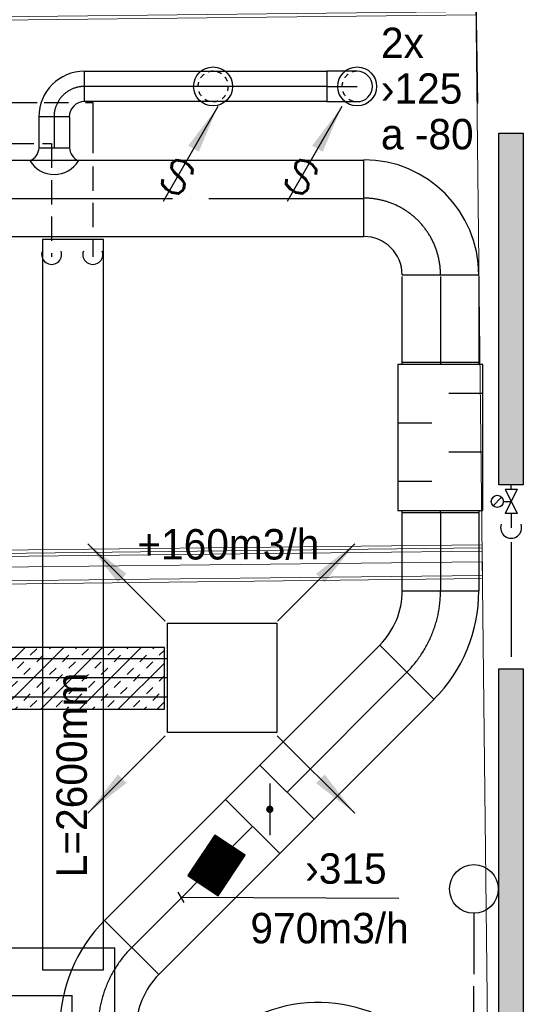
# Model space of a CAD drawing. Header units: millimetres. Extents: x 0 to 83130, y 0 to 53088.
# Tile 53 of 105: x 12658 to 14728, y 31260 to 35306. Entities that reach past the tile are written whole.
import ezdxf
from ezdxf.enums import TextEntityAlignment as Align

# ---------------------------------------------------------------- set-up
doc = ezdxf.new("R2010")
doc.units = ezdxf.units.MM
doc.header["$LTSCALE"] = 50
doc.header["$MEASUREMENT"] = 0
doc.header["$PDMODE"] = 1
for name, pattern in [('2V-CENT', [23, 20, -1.5, 0, -1.5]), ('DASHED_2', [3, 2, -1]), ('V-GOMD', [0.8, 0.4, -0.4]), ('V-KU', [2, 1, 1]), ('V-OV', [6, 5, -1]), ('V-V', [2, 1, 1])]:
    doc.linetypes.add(name, pattern=pattern)
doc.layers.get('0').update_dxf_attribs({"linetype": 'CONTINUOUS'})
doc.layers.add('20604A200D001$0$A-WALL', color=7, linetype='CONTINUOUS', lineweight=13)
for name, color, linetype in [('V060-', 3, 'CONTINUOUS'), ('V061-', 1, 'CONTINUOUS'), ('V070-', 3, 'CONTINUOUS'), ('V071-', 1, 'CONTINUOUS'), ('V090-', 2, 'CONTINUOUS'), ('V100-', 6, 'CONTINUOUS'), ('V110', 1, 'CONTINUOUS'), ('V110-', 6, 'CONTINUOUS'), ('V111', 3, 'CONTINUOUS'), ('xref', 7, 'CONTINUOUS')]:
    doc.layers.add(name, color=color, linetype=linetype)
doc.styles.add('FISO', font='fiso')
doc.styles.add('ISO', font='ISO')
doc.styles.add('SIMPLEX', font='SIMPLEX')

# ---------------------------------------------------------------- blocks, each defined once
blk = doc.blocks.new('CBOJ90_PB', base_point=(86107, 31352))
at = {"color": 0, "linetype": 'ByBlock'}
blk.add_arc((86106, 31353), 1, 270, 360, dxfattribs=at)
blk = doc.blocks.new('KBOJ90_PB', base_point=(86107, 31352))
at = {"color": 0, "linetype": 'ByBlock'}
for p, q in [((86106.5, 31353), (86107.5, 31353)), ((86106, 31352.5), (86106, 31351.5))]:
    blk.add_line(p, q, dxfattribs=at)
for radius in [1.5, 0.5]:
    blk.add_arc((86106, 31353), radius, 270, 360, dxfattribs=at)
blk = doc.blocks.new('3BOJ90_PB', base_point=(86107, 31352))
for p in [(86107, 31353), (86106, 31352)]:
    blk.add_point(p)
at = {"color": 1, "linetype": '2V-CENT'}
blk.add_blockref('CBOJ90_PB', (86107, 31352), dxfattribs=at)
at = {"color": 0, "linetype": 'ByBlock'}
blk.add_blockref('KBOJ90_PB', (86107, 31352), dxfattribs=at)
at = {"style": 'ISO', "flags": 3}
blk.add_attdef('0', (86107, 31352), '', height=1, dxfattribs=at)
blk = doc.blocks.new('BC')
at = {"color": 0}
blk.add_circle((0, 0), 0.5, dxfattribs=at)
blk = doc.blocks.new('V420', base_point=(455, 404.5))
blk.add_line((455, 404.5), (464, 404.5))
blk.add_solid([(455, 404.5), (459, 405), (459, 404)])
blk = doc.blocks.new('V422', base_point=(16230, 22585))
blk.add_blockref('V420', (16230, 22585))
at = {"style": 'SIMPLEX'}
blk.add_text('s', height=4, rotation=90, dxfattribs=at).set_placement((16238, 22585), align=Align.CENTER)
blk = doc.blocks.new('CBOJ45_P', base_point=(16236.061, 22619.837))
at = {"color": 0, "linetype": 'ByBlock'}
blk.add_arc((16235.44, 22621.337, 0.686), 1.5, 270, 315, dxfattribs=at)
blk = doc.blocks.new('KBOJ45_P', base_point=(16236.061, 22619.837))
at = {"color": 0, "linetype": 'ByBlock'}
for p, q in [((16236.147, 22620.63), (16236.854, 22619.923)), ((16235.44, 22619.337, 0.686), (16235.44, 22620.337, 0.686))]:
    blk.add_line(p, q, dxfattribs=at)
for radius in [1, 2]:
    blk.add_arc((16235.44, 22621.337, 0.686), radius, 270, 315, dxfattribs=at)
blk = doc.blocks.new('3BOJ45_P', base_point=(16236.061, 22619.837))
for p in [(16236.501, 22620.276), (16235.44, 22619.837)]:
    blk.add_point(p)
at = {"color": 0, "linetype": 'ByBlock'}
blk.add_blockref('KBOJ45_P', (16236.061, 22619.837), dxfattribs=at)
at = {"color": 1, "linetype": '2V-CENT'}
blk.add_blockref('CBOJ45_P', (16236.061, 22619.837), dxfattribs=at)
at = {"style": 'ISO', "flags": 3}
blk.add_attdef('0', (16236.061, 22619.837), '', height=1, dxfattribs=at)
blk = doc.blocks.new('CBOJ90_NB', base_point=(86107.402, 31352.24))
at = {"color": 0, "linetype": 'ByBlock'}
blk.add_line((86106.402, 31352.24), (86107.402, 31352.24), dxfattribs=at)
blk = doc.blocks.new('CIRC_P', base_point=(16254, 22587))
blk.add_circle((16254, 22587), 0.5)
blk = doc.blocks.new('V421', base_point=(455.5, 404.5))
at = {"rotation": 180}
blk.add_blockref('V420', (464.5, 404.5), dxfattribs=at)
blk = doc.blocks.new('TAK_P', base_point=(16247.5, 22586.5))
for p, q in [((16248, 22587), (16247, 22587)), ((16247, 22587), (16247, 22586)), ((16248, 22586), (16248, 22587)), ((16247, 22586), (16248, 22586))]:
    blk.add_line(p, q)
blk = doc.blocks.new('KSP_P', base_point=(16239.5, 22597.5))
at = {"color": 0, "linetype": 'ByBlock'}
for p, q in [((16240, 22598), (16239, 22598)), ((16239, 22598), (16239, 22597)), ((16240, 22597), (16240, 22598)), ((16239, 22597), (16240, 22597))]:
    blk.add_line(p, q, dxfattribs=at)
blk = doc.blocks.new('2SP_P', base_point=(16239.5, 22597.5))
for p in [(16239, 22597.5), (16240, 22597.5)]:
    blk.add_point(p)
at = {"color": 0, "linetype": 'ByBlock'}
blk.add_blockref('KSP_P', (16239.5, 22597.5), dxfattribs=at)
at = {"style": 'SIMPLEX', "flags": 3}
blk.add_attdef('0', (16239.5, 22597.5), '', height=1, dxfattribs=at)
blk = doc.blocks.new('SPJALL', base_point=(16229, 22594))
at = {"color": 1}
blk.add_line((16228.625, 22593.625), (16229.375, 22594.375), dxfattribs=at)
at = {"color": 1, "const_width": 0.075}
blk.add_lwpolyline([(16229, 22594.0375, -1), (16229, 22593.9625, -1), (16229, 22594.0375, -1)], format="xyb", dxfattribs=at)
blk = doc.blocks.new('LD_P')
for p, q in [((-0.5, 0.5), (-0.5, -0.5)), ((0.5, 0.5), (-0.5, 0.5)), ((0.5, -0.5), (0.5, 0.5)), ((-0.5, -0.5), (0.5, -0.5))]:
    blk.add_line(p, q)
at = {"color": 1}
for p, q in [((-0.3, 0.5), (-0.3, 0.1)), ((0.1, 0.5), (0.1, 0.1)), ((-0.1, -0.5), (-0.1, -0.1)), ((0.3, -0.5), (0.3, -0.1))]:
    blk.add_line(p, q, dxfattribs=at)
blk = doc.blocks.new('C3A', base_point=(16246, 22590.5))
at = {"color": 0, "linetype": 'ByBlock'}
blk.add_line((16247, 22590.5), (16246, 22590.5), dxfattribs=at)
blk = doc.blocks.new('K3A', base_point=(16246, 22590.5))
at = {"color": 0, "linetype": 'ByBlock'}
for p, q in [((16246, 22591), (16247, 22591)), ((16247, 22591), (16247, 22590)), ((16247, 22590), (16246, 22590))]:
    blk.add_line(p, q, dxfattribs=at)
blk = doc.blocks.new('33A', base_point=(16246, 22590.5))
blk.add_point((16247, 22590.5))
at = {"color": 0, "linetype": 'ByBlock'}
blk.add_blockref('K3A', (16246, 22590.5), dxfattribs=at)
at = {"color": 1, "linetype": '2V-CENT'}
blk.add_blockref('C3A', (16246, 22590.5), dxfattribs=at)
at = {"style": 'SIMPLEX', "flags": 3}
blk.add_attdef('0', (16246, 22590.5), '', height=1, dxfattribs=at)
blk = doc.blocks.new('*X154')
at = {"color": 0}
for p, q in [((11686.5, 32528.4), (11884.6, 32726.6)), ((11686.5, 32687.5), (11725.5, 32726.6)), ((11746.8, 32694.8), (11773.3, 32721.4)), ((11773.3, 32668.3), (11799.8, 32694.8)), ((11793.5, 32476.3), (12031.5, 32714.4)), ((11826.4, 32721.4), (11831.6, 32726.6)), ((11879.4, 32668.3), (11905.9, 32694.8)), ((11932.4, 32721.4), (11937.6, 32726.6)), ((11958.9, 32694.8), (11985.5, 32721.4)), ((12156.7, 32521.3), (12361.9, 32726.6)), ((12156.7, 32680.4), (12202.8, 32726.6)), ((12197.6, 32668.3), (12224.1, 32694.8)), ((12250.6, 32721.4), (12255.8, 32726.6)), ((12267.7, 32473.3), (12521, 32726.6)), ((12277.1, 32694.8), (12303.7, 32721.4)), ((12383.2, 32694.8), (12409.7, 32721.4)), ((12409.7, 32668.3), (12436.2, 32694.8)), ((12426.8, 32473.3), (12680.1, 32726.6)), ((12462.8, 32721.4), (12468, 32726.6)), ((12515.8, 32668.3), (12542.3, 32694.8)), ((12568.8, 32721.4), (12574, 32726.6)), ((12585.9, 32473.3), (12839.2, 32726.6)), ((12595.3, 32694.8), (12621.9, 32721.4)), ((12701.4, 32694.8), (12727.9, 32721.4)), ((12727.9, 32668.3), (12754.4, 32694.8)), ((12745, 32473.3), (12998.3, 32726.6)), ((12781, 32721.4), (12786.2, 32726.6)), ((12834, 32668.3), (12860.5, 32694.8)), ((12887, 32721.4), (12892.2, 32726.6)), ((12904.1, 32473.3), (13157.4, 32726.6)), ((12913.5, 32694.8), (12940.1, 32721.4)), ((13019.6, 32694.8), (13046.1, 32721.4)), ((13046.1, 32668.3), (13072.6, 32694.8)), ((13099.2, 32721.4), (13104.4, 32726.6)), ((13152.2, 32668.3), (13178.7, 32694.8)), ((13205.2, 32721.4), (13210.4, 32726.6)), ((13231.7, 32694.8), (13252.8, 32715.9)), ((11693.8, 32641.8), (11720.3, 32668.3)), ((11905.9, 32641.8), (11932.4, 32668.3)), ((12012, 32641.8), (12031.5, 32661.3)), ((12224.1, 32641.8), (12250.6, 32668.3)), ((12330.2, 32641.8), (12356.7, 32668.3)), ((12542.3, 32641.8), (12568.8, 32668.3)), ((12648.4, 32641.8), (12674.9, 32668.3)), ((12860.5, 32641.8), (12887, 32668.3)), ((12966.6, 32641.8), (12993.1, 32668.3)), ((13063.2, 32473.3), (13252.8, 32662.9)), ((13178.7, 32641.8), (13205.2, 32668.3)), ((11720.3, 32615.3), (11746.8, 32641.8)), ((11826.4, 32615.3), (11852.9, 32641.8)), ((11852.9, 32588.8), (11879.4, 32615.3)), ((11958.9, 32588.8), (11985.5, 32615.3)), ((12156.7, 32627.4), (12171.1, 32641.8)), ((12171.1, 32588.8), (12197.6, 32615.3)), ((12277.1, 32588.8), (12303.7, 32615.3)), ((12356.7, 32615.3), (12383.2, 32641.8)), ((12462.8, 32615.3), (12489.3, 32641.8)), ((12489.3, 32588.8), (12515.8, 32615.3)), ((12595.3, 32588.8), (12621.9, 32615.3)), ((12674.9, 32615.3), (12701.4, 32641.8)), ((12781, 32615.3), (12807.5, 32641.8)), ((12807.5, 32588.8), (12834, 32615.3)), ((12913.5, 32588.8), (12940.1, 32615.3)), ((12993.1, 32615.3), (13019.6, 32641.8)), ((13099.2, 32615.3), (13125.7, 32641.8)), ((13125.7, 32588.8), (13152.2, 32615.3)), ((13231.7, 32588.8), (13252.8, 32609.8)), ((11686.5, 32581.5), (11693.8, 32588.8)), ((11773.3, 32562.3), (11799.8, 32588.8)), ((11985.5, 32562.3), (12012, 32588.8)), ((12303.7, 32562.3), (12330.2, 32588.8)), ((12409.7, 32562.3), (12436.2, 32588.8)), ((12621.9, 32562.3), (12648.4, 32588.8)), ((12727.9, 32562.3), (12754.4, 32588.8)), ((12940.1, 32562.3), (12966.6, 32588.8)), ((13046.1, 32562.3), (13072.6, 32588.8)), ((11720.3, 32509.2), (11746.8, 32535.8)), ((11799.8, 32535.8), (11826.4, 32562.3)), ((11905.9, 32535.8), (11932.4, 32562.3)), ((11932.4, 32509.2), (11958.9, 32535.8)), ((11952.6, 32476.3), (12031.5, 32555.3)), ((12224.1, 32535.8), (12250.6, 32562.3)), ((12250.6, 32509.2), (12277.1, 32535.8)), ((12356.7, 32509.2), (12383.2, 32535.8)), ((12436.2, 32535.8), (12462.8, 32562.3)), ((12542.3, 32535.8), (12568.8, 32562.3)), ((12568.8, 32509.2), (12595.3, 32535.8)), ((12674.9, 32509.2), (12701.4, 32535.8)), ((12754.4, 32535.8), (12781, 32562.3)), ((12860.5, 32535.8), (12887, 32562.3)), ((12887, 32509.2), (12913.5, 32535.8)), ((12993.1, 32509.2), (13019.6, 32535.8)), ((13072.6, 32535.8), (13099.2, 32562.3)), ((13178.7, 32535.8), (13205.2, 32562.3)), ((13205.2, 32509.2), (13231.7, 32535.8)), ((11746.8, 32482.7), (11773.3, 32509.2)), ((11852.9, 32482.7), (11879.4, 32509.2)), ((12171.1, 32482.7), (12197.6, 32509.2)), ((12383.2, 32482.7), (12409.7, 32509.2)), ((12489.3, 32482.7), (12515.8, 32509.2)), ((12701.4, 32482.7), (12727.9, 32509.2)), ((12807.5, 32482.7), (12834, 32509.2)), ((13019.6, 32482.7), (13046.1, 32509.2)), ((13125.7, 32482.7), (13152.2, 32509.2)), ((13222.3, 32473.3), (13252.8, 32503.8)), ((11687.4, 32476.3), (11693.8, 32482.7)), ((11899.5, 32476.3), (11905.9, 32482.7)), ((12005.6, 32476.3), (12012, 32482.7)), ((12214.7, 32473.3), (12224.1, 32482.7)), ((12320.8, 32473.3), (12330.2, 32482.7)), ((12532.9, 32473.3), (12542.3, 32482.7)), ((12638.9, 32473.3), (12648.4, 32482.7)), ((12851.1, 32473.3), (12860.5, 32482.7)), ((12957.1, 32473.3), (12966.6, 32482.7)), ((13169.3, 32473.3), (13178.7, 32482.7))]:
    blk.add_line(p, q, dxfattribs=at)
blk = doc.blocks.new('*X123')
at = {"color": 0}
for p, q in [((52042.3, 22944.8), (52338.1, 23240.6)), ((52042.3, 22953.7), (52329.2, 23240.6)), ((52042.3, 22962.5), (52320.4, 23240.6)), ((52042.3, 22971.4), (52311.6, 23240.6)), ((52042.3, 22980.2), (52302.7, 23240.6)), ((52042.3, 22989), (52293.9, 23240.6)), ((52042.3, 22997.9), (52285, 23240.6)), ((52042.3, 23006.7), (52276.2, 23240.6)), ((52042.3, 23015.6), (52267.4, 23240.6)), ((52042.3, 23024.4), (52258.5, 23240.6)), ((52042.3, 23033.2), (52249.7, 23240.6)), ((52042.3, 23042.1), (52240.8, 23240.6)), ((52042.3, 23050.9), (52232, 23240.6)), ((52042.3, 23059.7), (52223.2, 23240.6)), ((52042.3, 23068.6), (52214.3, 23240.6)), ((52042.3, 23077.4), (52205.5, 23240.6)), ((52042.3, 23086.3), (52196.7, 23240.6)), ((52042.3, 23095.1), (52187.8, 23240.6)), ((52042.3, 23103.9), (52179, 23240.6)), ((52042.3, 23112.8), (52170.1, 23240.6)), ((52042.3, 23121.6), (52161.3, 23240.6)), ((52042.3, 23130.5), (52152.5, 23240.6)), ((52042.3, 23139.3), (52143.6, 23240.6)), ((52042.3, 23148.1), (52134.8, 23240.6)), ((52042.3, 23157), (52125.9, 23240.6)), ((52042.3, 23165.8), (52117.1, 23240.6)), ((52042.3, 23174.7), (52108.3, 23240.6)), ((52042.3, 23183.5), (52099.4, 23240.6)), ((52042.3, 23192.3), (52090.6, 23240.6)), ((52042.3, 23201.2), (52081.7, 23240.6)), ((52042.3, 23210), (52072.9, 23240.6)), ((52042.3, 23218.8), (52064.1, 23240.6)), ((52042.3, 23227.7), (52055.2, 23240.6)), ((52042.3, 23236.5), (52046.4, 23240.6)), ((52046.9, 22940.6), (52346.9, 23240.6)), ((52055.8, 22940.6), (52355.8, 23240.6)), ((52064.6, 22940.6), (52364.6, 23240.6)), ((52073.4, 22940.6), (52373.4, 23240.6)), ((52082.3, 22940.6), (52382.3, 23240.6)), ((52091.1, 22940.6), (52391.1, 23240.6)), ((52099.9, 22940.6), (52399.9, 23240.6)), ((52108.8, 22940.6), (52408.8, 23240.6)), ((52117.6, 22940.6), (52417.6, 23240.6)), ((52126.5, 22940.6), (52426.5, 23240.6)), ((52135.3, 22940.6), (52435.3, 23240.6)), ((52144.1, 22940.6), (52442.3, 23238.8)), ((52153, 22940.6), (52442.3, 23229.9)), ((52161.8, 22940.6), (52442.3, 23221.1)), ((52170.7, 22940.6), (52442.3, 23212.3)), ((52179.5, 22940.6), (52442.3, 23203.4)), ((52188.3, 22940.6), (52442.3, 23194.6)), ((52197.2, 22940.6), (52442.3, 23185.7)), ((52206, 22940.6), (52442.3, 23176.9)), ((52214.9, 22940.6), (52442.3, 23168.1)), ((52223.7, 22940.6), (52442.3, 23159.2)), ((52232.5, 22940.6), (52442.3, 23150.4)), ((52241.4, 22940.6), (52442.3, 23141.5)), ((52250.2, 22940.6), (52442.3, 23132.7)), ((52259, 22940.6), (52442.3, 23123.9)), ((52267.9, 22940.6), (52442.3, 23115)), ((52276.7, 22940.6), (52442.3, 23106.2)), ((52285.6, 22940.6), (52442.3, 23097.4)), ((52294.4, 22940.6), (52442.3, 23088.5)), ((52303.2, 22940.6), (52442.3, 23079.7)), ((52312.1, 22940.6), (52442.3, 23070.8)), ((52320.9, 22940.6), (52442.3, 23062)), ((52329.8, 22940.6), (52442.3, 23053.2)), ((52338.6, 22940.6), (52442.3, 23044.3)), ((52347.4, 22940.6), (52442.3, 23035.5)), ((52356.3, 22940.6), (52442.3, 23026.6)), ((52365.1, 22940.6), (52442.3, 23017.8)), ((52374, 22940.6), (52442.3, 23009)), ((52382.8, 22940.6), (52442.3, 23000.1)), ((52391.6, 22940.6), (52442.3, 22991.3)), ((52400.5, 22940.6), (52442.3, 22982.4)), ((52409.3, 22940.6), (52442.3, 22973.6)), ((52418.1, 22940.6), (52442.3, 22964.8)), ((52427, 22940.6), (52442.3, 22955.9)), ((52435.8, 22940.6), (52442.3, 22947.1))]:
    blk.add_line(p, q, dxfattribs=at)
blk = doc.blocks.new('20604A200D001$0$IV02_37dB 767314 - IV02_37dB 2-330754-P04')
at = {"layer": '20604A200D001$0$A-WALL'}
for p, q in [((27869.5, 33041.7), (30002.1, 33065.7)), ((25140.9, 33011), (27472, 33037.2))]:
    blk.add_line(p, q, dxfattribs=at)
blk = doc.blocks.new('20604A200D001$0$IV02_37dB 767314 - IV02_37dB-330747-P04')
at = {"layer": '20604A200D001$0$A-WALL'}
for p, q in [((27479.1, 33106.8), (25203.1, 33081.2)), ((27475.2, 33093.8), (27479.1, 33106.8)), ((30001.3, 33135.2), (27860.6, 33111.1)), ((27860.6, 33111.1), (27864.5, 33098.1)), ((27864.5, 33098.1), (30001.4, 33122.2)), ((27864.5, 33098.1), (30001.4, 33122.2)), ((30001.4, 33122.2), (27864.5, 33098.1)), ((30001.4, 33122.2), (27864.5, 33098.1)), ((30001.4, 33122.2), (27864.5, 33098.1)), ((27864.5, 33098.1), (30001.4, 33122.2)), ((27864.5, 33098.1), (27866.7, 33091)), ((27867.2, 33085.2), (30001.6, 33109.2)), ((27867.2, 33085.2), (30001.6, 33109.2)), ((30001.6, 33109.2), (27867.2, 33085.2)), ((30001.6, 33109.2), (27867.2, 33085.2)), ((30001.6, 33109.2), (27867.2, 33085.2)), ((27867.2, 33085.2), (30001.6, 33109.2)), ((30001.4, 33122.2), (30001.3, 33135.2)), ((30001.4, 33122.2), (30001.3, 33135.2)), ((30001.3, 33135.2), (30001.4, 33122.2)), ((30001.6, 33109.2), (30001.4, 33122.2)), ((30001.6, 33109.2), (30001.4, 33122.2)), ((30001.4, 33122.2), (30001.6, 33109.2)), ((30002.7, 33009.2), (30001.6, 33109.2)), ((30002.7, 33009.2), (30001.6, 33109.2)), ((30001.6, 33109.2), (30002.7, 33009.2)), ((27475.2, 33093.8), (25190.2, 33068)), ((27475.2, 33093.8), (25190.2, 33068)), ((25190.2, 33068), (27475.2, 33093.8)), ((25190.2, 33068), (25190.4, 33055)), ((25190.2, 33068), (25190.4, 33055)), ((25190.4, 33055), (25190.2, 33068)), ((25190.4, 33055), (27473.3, 33080.7)), ((25190.4, 33055), (27473.3, 33080.7)), ((27473.3, 33080.7), (25190.4, 33055)), ((25190.4, 33055), (27473.3, 33080.7)), ((27473.3, 33080.7), (25190.4, 33055)), ((27473.3, 33080.7), (25190.4, 33055)), ((25190.4, 33055), (25191.5, 32955)), ((25190.4, 33055), (25191.5, 32955)), ((25191.5, 32955), (25190.4, 33055)), ((25203.1, 33081.2), (25203.2, 33068.2)), ((25203.1, 33081.2), (25203.2, 33068.2)), ((25203.2, 33068.2), (25203.1, 33081.2)), ((25203.2, 33068.2), (27475.2, 33093.8)), ((25203.2, 33068.2), (27475.2, 33093.8)), ((27475.2, 33093.8), (25203.2, 33068.2)), ((27470.5, 33052), (27473.3, 33080.7)), ((27473.3, 33080.7), (27474.3, 33091)), ((27474.3, 33091), (27475.2, 33093.8)), ((27866.7, 33091), (27867.2, 33085.2)), ((27867.2, 33085.2), (27870.5, 33052)), ((27474.3, 33013), (27470.5, 33052)), ((27870.5, 33052), (27866.7, 33013)), ((25191.5, 32955), (27484.1, 32980.8)), ((25191.5, 32955), (27484.1, 32980.8)), ((27484.1, 32980.8), (25191.5, 32955)), ((25204.5, 32955.2), (27484.1, 32980.8)), ((27484.1, 32980.8), (25204.5, 32955.2)), ((27484.1, 32980.8), (25204.5, 32955.2)), ((27484.1, 32980.8), (27474.3, 33013)), ((27485.7, 32975.5), (27484.1, 32980.8)), ((27489.8, 32967.9), (27485.7, 32975.5)), ((27853.4, 32972), (30002.9, 32996.2)), ((27855.3, 32975.5), (27853.4, 32972)), ((27858.2, 32985.1), (27855.3, 32975.5)), ((27866.7, 33013), (27858.2, 32985.1)), ((27858.2, 32985.1), (30002.7, 33009.2)), ((27858.2, 32985.1), (30002.7, 33009.2)), ((30002.7, 33009.2), (27858.2, 32985.1)), ((30002.7, 33009.2), (27858.2, 32985.1)), ((30002.7, 33009.2), (27858.2, 32985.1)), ((27858.2, 32985.1), (30002.7, 33009.2)), ((30002.9, 32996.2), (30002.7, 33009.2)), ((30002.9, 32996.2), (30002.7, 33009.2)), ((30002.7, 33009.2), (30002.9, 32996.2)), ((25204.5, 32955.2), (25204.7, 32942.2)), ((25204.5, 32955.2), (25204.7, 32942.2)), ((25204.7, 32942.2), (25204.5, 32955.2)), ((25204.7, 32942.2), (27489.8, 32967.9))]:
    blk.add_line(p, q, dxfattribs=at)
blk = doc.blocks.new('20604A200D001$0$IV02_37dB 767314 - IV02_37dB 767314-330751-P04')
for name in ['20604A200D001$0$IV02_37dB 767314 - IV02_37dB-330747-P04', '20604A200D001$0$IV02_37dB 767314 - IV02_37dB 2-330754-P04']:
    blk.add_blockref(name, (0, 0))
blk = doc.blocks.new('20604A200D001$0$IV02_37dB 775688 - IV02_37dB 2-330982-P04')
at = {"layer": '20604A200D001$0$A-WALL'}
blk.add_line((25167, 30693.7), (30028.7, 30748.4), dxfattribs=at)
blk = doc.blocks.new('20604A200D001$0$IV02_37dB 775688 - IV02_37dB-330975-P04')
at = {"layer": '20604A200D001$0$A-WALL'}
for p, q in [((30028.1, 30804.9), (25216.3, 30750.7)), ((30028.1, 30804.9), (25216.3, 30750.7)), ((25216.3, 30750.7), (30028.1, 30804.9)), ((25216.5, 30737.7), (30028.2, 30791.9)), ((25216.5, 30737.7), (30028.2, 30791.9)), ((30028.2, 30791.9), (25216.5, 30737.7)), ((30028.2, 30791.9), (25216.5, 30737.7)), ((30028.2, 30791.9), (25216.5, 30737.7)), ((25216.5, 30737.7), (30028.2, 30791.9)), ((30027.9, 30817.9), (25229.2, 30763.9)), ((25229.3, 30750.9), (30028.1, 30804.9)), ((25229.3, 30750.9), (30028.1, 30804.9)), ((30028.1, 30804.9), (25229.3, 30750.9)), ((30028.1, 30804.9), (30027.9, 30817.9)), ((30028.1, 30804.9), (30027.9, 30817.9)), ((30027.9, 30817.9), (30028.1, 30804.9)), ((30028.2, 30791.9), (30028.1, 30804.9)), ((30028.2, 30791.9), (30028.1, 30804.9)), ((30028.1, 30804.9), (30028.2, 30791.9)), ((30029.4, 30691.9), (30028.2, 30791.9)), ((30029.4, 30691.9), (30028.2, 30791.9)), ((30028.2, 30791.9), (30029.4, 30691.9)), ((25216.3, 30750.7), (25216.5, 30737.7)), ((25216.3, 30750.7), (25216.5, 30737.7)), ((25216.5, 30737.7), (25216.3, 30750.7)), ((25229.2, 30763.9), (25229.3, 30750.9)), ((25229.2, 30763.9), (25229.3, 30750.9)), ((25229.3, 30750.9), (25229.2, 30763.9)), ((25216.5, 30737.7), (25217.6, 30637.7)), ((25216.5, 30737.7), (25217.6, 30637.7)), ((25217.6, 30637.7), (25216.5, 30737.7)), ((25217.6, 30637.7), (30029.4, 30691.9)), ((25217.6, 30637.7), (30029.4, 30691.9)), ((30029.4, 30691.9), (25217.6, 30637.7)), ((30029.4, 30691.9), (25230.6, 30637.9)), ((30029.4, 30691.9), (25230.6, 30637.9)), ((25230.6, 30637.9), (30029.4, 30691.9)), ((25230.8, 30624.9), (30029.5, 30678.9)), ((30029.5, 30678.9), (30029.4, 30691.9)), ((30029.5, 30678.9), (30029.4, 30691.9)), ((30029.4, 30691.9), (30029.5, 30678.9)), ((25230.6, 30637.9), (25230.8, 30624.9)), ((25230.6, 30637.9), (25230.8, 30624.9)), ((25230.8, 30624.9), (25230.6, 30637.9))]:
    blk.add_line(p, q, dxfattribs=at)
blk = doc.blocks.new('20604A200D001$0$IV02_37dB 775688 - IV02_37dB 775688-330979-P04')
for name in ['20604A200D001$0$IV02_37dB 775688 - IV02_37dB-330975-P04', '20604A200D001$0$IV02_37dB 775688 - IV02_37dB 2-330982-P04']:
    blk.add_blockref(name, (0, 0))
blk = doc.blocks.new('20604A200D001$0$VT- 744791 - VT- 2-329998-P04')
at = {"layer": '20604A200D001$0$A-WALL'}
blk.add_line((30027.9, 30817.9), (30029.5, 30678.9), dxfattribs=at)
blk = doc.blocks.new('20604A200D001')
at = {"layer": '20604A200D001$0$A-WALL'}
for p, q in [((29826.7, 48333.2), (30165.9, 18801.1)), ((29997.3, 33485.1), (30007.1, 32633)), ((30010.5, 32633.1), (29997.3, 33485.1)), ((30007.1, 32633), (30010.5, 32633.1))]:
    blk.add_line(p, q, dxfattribs=at)
blk.add_blockref('20604A200D001$0$VT- 744791 - VT- 2-329998-P04', (0, 0))
for name in ['20604A200D001$0$IV02_37dB 767314 - IV02_37dB 767314-330751-P04', '20604A200D001$0$IV02_37dB 775688 - IV02_37dB 775688-330979-P04']:
    blk.add_blockref(name, (0, 0), dxfattribs=at)

msp = doc.modelspace()

# ---------------------------------------------------------------- linework, layer by layer
at = {"layer": 'V060-', "linetype": 'Continuous'}
for p, q in [((12924, 35094.5), (13920.21, 35094.5)), ((14045, 35094.5), (13920, 35094.5)), ((13920, 35094.5), (13920, 34969.5)), ((13920.21, 34969.5), (12924, 34969.5)), ((13920, 34969.5), (14045, 34969.5)), ((12737.45, 34779.62), (12737.45, 34907.08)), ((12862.45, 34907.08), (12862.45, 34779.62)), ((12285.4, 34729.61, -64), (14072.52, 34729.61, -64)), ((14072.52, 34414.61, -64), (12285.4, 34414.61, -64)), ((14229.5, 33899.61, 307), (14229.5, 34251.11, 307)), ((14544.5, 34251.11, 307), (14544.5, 33899.61, 307)), ((14229.5, 32959, 307), (14229.5, 33279.61, 307)), ((14544.5, 33279.61, 307), (14544.5, 32959, 307)), ((13645.25, 32243.71, 307.23), (14138.39, 32736.85, 307.23)), ((11735, 32681.94, 91), (13265.08, 32681.94, 91)), ((13265.08, 32521.94, 91), (11735, 32521.94, 91)), ((14361.13, 32514.11, 307.23), (13867.99, 32020.97, 307.23)), ((13007.02, 31605.48, 307.23), (13503.83, 32102.28, 307.23)), ((13726.57, 31879.55, 307.23), (13229.76, 31382.74, 307.23))]:
    msp.add_line(p, q, dxfattribs=at)
at = {"layer": 'V060-', "color": 1, "linetype": '2V-CENT'}
for p, q in [((13920.21, 35032), (12924, 35032)), ((12799.95, 34907.08), (12799.95, 34779.62)), ((12285.4, 34572.11, -64), (14072.52, 34572.11, -64)), ((14387, 34251.11, 307), (14387, 33899.61, 307)), ((14387, 33279.61, 307), (14387, 32959, 307)), ((14249.76, 32625.48, 307.23), (13756.62, 32132.34, 307.23)), ((13265.08, 32601.94, 91), (11735, 32601.94, 91)), ((13615.2, 31990.92, 307.23), (13118.39, 31494.11, 307.23))]:
    msp.add_line(p, q, dxfattribs=at)
at = {"layer": 'V060-'}
msp.add_line((12737.45, 34779.62), (12862.45, 34779.62), dxfattribs=at)
at = {"layer": 'V060-', "color": 1}
msp.add_lwpolyline([(12156.66, 32473.3), (13252.77, 32473.3), (13252.77, 32726.58), (12156.66, 32726.58)], close=True, dxfattribs=at)
at = {"layer": 'V060-'}
msp.add_lwpolyline([(13474.22, 31706.34), (13585.12, 31872.77), (13460.3, 31955.95), (13349.39, 31789.51)], close=True, dxfattribs=at)
at = {"layer": 'V060-', "linetype": 'V-GOMD'}
for centre, start, end in [((13452.79, 35032), 89.99993, 269.99993), ((13452.79, 35032), 269.99993, 449.99993), ((14045, 35032), 89.99993, 269.99993)]:
    msp.add_arc(centre, 62.5, start, end, dxfattribs=at)
at = {"layer": 'V060-', "linetype": 'Continuous'}
msp.add_arc((14045, 35032), 62.5, 269.99993, 449.99993, dxfattribs=at)
at = {"layer": 'V060-'}
for centre, radius, start, end in [((12677.64, 34782.22), 59.87, 292.51866, 357.51013), ((12922.26, 34782.22), 59.87, 182.48987, 247.48134), ((12799.95, 34785.18), 115.2, 210.38123, 329.61877)]:
    msp.add_arc(centre, radius, start, end, dxfattribs=at)
at = {"layer": 'V061-'}
for p, q in [((13307.42, 31721.73), (13332.42, 31678.43)), ((13319.92, 31700.08), (14215.94, 31696.03))]:
    msp.add_line(p, q, dxfattribs=at)
at = {"layer": 'V090-', "linetype": 'V-OV'}
msp.add_line((14524.25, 31634.51), (14513.92, 24865.66), dxfattribs=at)
at = {"layer": 'V100-', "linetype": 'V-V'}
for p, q in [((14677.88, 33377.01), (14677.88, 33394.78)), ((14677.88, 33277.01), (14677.88, 33218.57)), ((14677.88, 33159.61), (14677.88, 32688.33)), ((10858.11, 31492.88), (13049.13, 31492.88)), ((13049.13, 30654.37), (13049.13, 31492.88)), ((10851.45, 31296.1), (12873.63, 31296.1)), ((12873.63, 30458.32), (12873.63, 31296.84))]:
    msp.add_line(p, q, dxfattribs=at)
at = {"layer": 'V100-', "color": 1}
for p, q in [((14638.7, 33344.69), (14603.34, 33309.33)), ((14652.88, 33377.01), (14702.88, 33277.01)), ((14702.88, 33377.01), (14652.88, 33277.01)), ((14652.88, 33377.01), (14702.88, 33377.01)), ((14646.02, 33327.01), (14677.88, 33327.01)), ((14702.88, 33277.01), (14652.88, 33277.01))]:
    msp.add_line(p, q, dxfattribs=at)
for points in [[(14727.88, 33394.78), (14627.88, 33394.78), (14627.88, 34839.78), (14727.88, 34839.78)], [(14727.88, 31194.15), (14627.88, 31194.15), (14627.88, 32639.15), (14727.88, 32639.15)]]:
    msp.add_lwpolyline(points, close=True, dxfattribs=at)
msp.add_circle((14621.02, 33327.01), 25, dxfattribs=at)
msp.add_arc((14677.88, 33218.57), 43.12, 160.85723, 379.14277, dxfattribs=at)
at = {"layer": 'V100-'}
for points in [[(14627.88, 33394.78), (14727.88, 33394.78), (14627.88, 34839.78), (14727.88, 34839.78)], [(14627.88, 31194.15), (14727.88, 31194.15), (14627.88, 32639.15), (14727.88, 32639.15)]]:
    msp.add_trace(points, dxfattribs=at)
at = {"layer": 'V110'}
msp.add_lwpolyline([(12752.32, 34402.7), (12752.32, 31402.7), (13002.32, 31402.7), (13002.32, 34402.7)], close=True, dxfattribs=at)
at = {"layer": 'V110-', "linetype": 'V-KU'}
for p, q in [((12312.36, 34966.27), (12730.1, 34966.27)), ((12928.99, 34966.27), (12958.57, 34966.27)), ((12958.57, 34966.27), (12958.57, 34757.83)), ((12314.98, 34796.97), (12716.17, 34796.97))]:
    msp.add_line(p, q, dxfattribs=at)
at = {"layer": 'V110-', "linetype": 'DASHED_2'}
for p, q in [((12757.97, 34966.27), (12877.05, 34966.27)), ((12751.64, 34796.97), (12789.27, 34796.97)), ((12789.27, 34796.97), (12789.27, 34331.99)), ((12958.57, 34703.38), (12958.57, 34331.99))]:
    msp.add_line(p, q, dxfattribs=at)
at = {"layer": 'V110-', "color": 1}
for centre in [(12789.27, 34341.84), (12958.57, 34341.84)]:
    msp.add_arc(centre, 41.12, 160.88502, 379.11498, dxfattribs=at)

# ---------------------------------------------------------------- block references
at = {"layer": 'V060-', "linetype": 'Continuous'}
for name, p, xscale, yscale, zscale, rotation in [('3BOJ90_PB', (12799, 35032), 125, 125, 125, 180), ('3BOJ90_PB', (14387.52, 34572.98, -64), 315, 315, 315, 90), ('33A', (14387, 33889.61, 307), 10, 315.0000000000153, 10, 90), ('33A', (14387, 33289.61, 307), 10, 315.0000000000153, 10, 270), ('3BOJ45_P', (14387.52, 32763.52, 307), 315, 315, 315, 45), ('2SP_P', (13685.91, 32061.63, 307.23), 200, 315, 200, 224.9999999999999), ('3BOJ45_P', (12980, 31355.72, 91), 315, 315, 315, 225), ('3BOJ90_PB', (14031.48, 31214.68), 400, 400, 400, 120)]:
    msp.add_blockref(name, p, dxfattribs=dict(at, xscale=xscale, yscale=yscale, zscale=zscale, rotation=rotation))
at = {"layer": 'V060-', "color": 1, "linetype": '2V-CENT', "xscale": 125.000000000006, "yscale": 125.000000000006, "zscale": 125.000000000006}
msp.add_blockref('CBOJ90_NB', (14045, 35032), dxfattribs=at)
at = {"layer": 'V060-'}
for name, p, xscale, yscale, zscale, rotation in [('LD_P', (14387, 33589.61, 307), 600, 350, 600, 270), ('SPJALL', (13685.91, 32061.63, 307.23), 200, 200, 200, 224.9999999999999), ('*X123', (8590.67, 3691.71), 0.5, 0.5, 0.5, 56.32324201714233)]:
    msp.add_blockref(name, p, dxfattribs=dict(at, xscale=xscale, yscale=yscale, zscale=zscale, rotation=rotation))
at = {"layer": 'V060-', "color": 1}
msp.add_blockref('*X154', (0, 0), dxfattribs=at)
at = {"layer": 'V070-'}
for name, p, xscale, yscale, zscale in [('CIRC_P', (13452.79, 35032), 160, 160, 160), ('CIRC_P', (14045, 35032), 160, 160, 160), ('TAK_P', (13490.08, 32601.94, 91), -450, 450, 450)]:
    msp.add_blockref(name, p, dxfattribs=dict(at, xscale=xscale, yscale=yscale, zscale=zscale))
at = {"layer": 'V070-', "xscale": 50, "yscale": 50, "zscale": 50}
for name, p, rotation in [('V422', (13472.67, 34949.2), 240), ('V422', (13981.72, 34949.2), 240), ('V421', (13256, 32835.04, 91), 135), ('V421', (13717.05, 32834.87, 91), 45.00000000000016), ('V421', (13255.83, 32363.9, 91), 225), ('V421', (13716.88, 32363.73, 91), 315)]:
    msp.add_blockref(name, p, dxfattribs=dict(at, rotation=rotation))
at = {"layer": 'V090-', "color": 1, "xscale": 200, "yscale": 200, "zscale": 200}
msp.add_blockref('BC', (14524.55, 31734.49), dxfattribs=at)
at = {"layer": 'xref'}
msp.add_blockref('20604A200D001', (-15469.5, 2330.58), dxfattribs=at)

# ---------------------------------------------------------------- texts
at = {"layer": 'V061-', "color": 1, "style": 'FISO'}
for s, p in [('›315', (13831.53, 31756.03)), ('970m3/h', (13606.35, 31511.03))]:
    msp.add_text(s, height=125, dxfattribs=at).set_placement(p)
at = {"layer": 'V071-', "color": 1, "style": 'FISO'}
for s, p in [('2x', (14142.73, 35148.49)), ('›125', (14142.73, 34960.99)), ('a -80', (14142.73, 34773.49)), ('+160m3/h', (13141.36, 33088.21))]:
    msp.add_text(s, height=125, dxfattribs=at).set_placement(p)
at = {"layer": 'V111', "color": 1, "style": 'FISO'}
msp.add_text('L=2600mm', height=125, rotation=90, dxfattribs=at).set_placement((12934, 31782.26))

doc.saveas('drawing.dxf')
